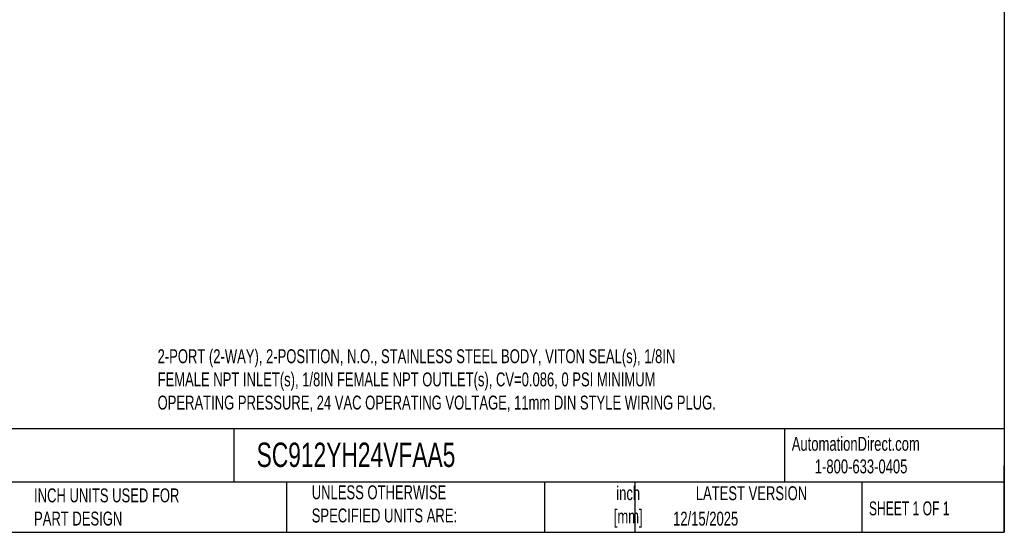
# Model space of a CAD drawing. Header units: inches. Extents: x 0.5 to 21.5, y 0.5 to 16.5.
# Tile 4 of 8: x 9.7 to 21.5, y 0.5 to 6.6. Entities that reach past the tile are written whole.
import ezdxf

# ---------------------------------------------------------------- set-up
doc = ezdxf.new("R2010")
doc.units = ezdxf.units.IN
doc.header["$LTSCALE"] = 2
doc.header["$MEASUREMENT"] = 0
doc.linetypes.add('SLD-Solid', pattern=[0])
doc.layers.add('TEXT', color=140, linetype='SLD-Solid', lineweight=25)
doc.styles.add('SLDTEXTSTYLE0', font='TXT', dxfattribs={"width": 0.7})
doc.styles.add('SLDTEXTSTYLE1', font='TXT', dxfattribs={"width": 0.65})

msp = doc.modelspace()

# ---------------------------------------------------------------- linework, layer by layer
at = {"layer": 'TEXT'}
for p, q in [((21.5, 16.5), (21.5, 0.5)), ((21.5, 1.742), (0.5, 1.742)), ((12.264, 1.742), (12.264, 1.1)), ((18.864, 1.742), (18.864, 1.1)), ((21.5, 0.5), (21.5, 1.3)), ((21.5, 1.1), (0.5, 1.1)), ((12.896, 1.1), (12.896, 0.5)), ((15.986, 1.1), (15.986, 0.5)), ((17.072, 1.1), (17.072, 0.5)), ((19.791, 1.1), (19.791, 0.5)), ((0.5, 0.5), (21.5, 0.5))]:
    msp.add_line(p, q, dxfattribs=at)

# ---------------------------------------------------------------- texts
for s, insert, char_height, attachment_point, style in [('2-PORT (2-WAY), 2-POSITION, N.O., STAINLESS STEEL BODY, VITON SEAL(s), 1/8IN ^JFEMALE NPT INLET(s), 1/8IN FEMALE NPT OUTLET(s), CV=0.086, 0 PSI MINIMUM ^JOPERATING PRESSURE, 24 VAC OPERATING VOLTAGE, 11mm DIN STYLE WIRING PLUG.', (11.349, 2.694), 0.166667, 1, 'SLDTEXTSTYLE0'), ('AutomationDirect.com', (18.952, 1.644), 0.16667, 1, 'SLDTEXTSTYLE0'), ('SC912YH24VFAA5', (12.536, 1.575), 0.29167, 1, 'SLDTEXTSTYLE0'), ('1-800-633-0405', (19.228, 1.373), 0.16667, 1, 'SLDTEXTSTYLE0'), ('UNLESS OTHERWISE ^JSPECIFIED UNITS ARE:', (13.197, 1.063), 0.16667, 1, 'SLDTEXTSTYLE0'), ('inch^J[mm]', (16.991, 1.052), 0.1667, 2, 'SLDTEXTSTYLE0'), ('INCH UNITS USED FOR ^JPART DESIGN', (9.868, 1.026), 0.16667, 1, 'SLDTEXTSTYLE0'), ('LATEST VERSION', (18.469, 1.052), 0.16667, 2, 'SLDTEXTSTYLE0'), ('SHEET 1 OF 1', (19.877, 0.87), 0.16667, 1, 'SLDTEXTSTYLE1'), ('12/15/2025', (17.529, 0.747), 0.1667, 1, 'SLDTEXTSTYLE0')]:
    msp.add_mtext(s, dxfattribs=dict(at, insert=insert, char_height=char_height, attachment_point=attachment_point, style=style))

doc.saveas('drawing.dxf')
